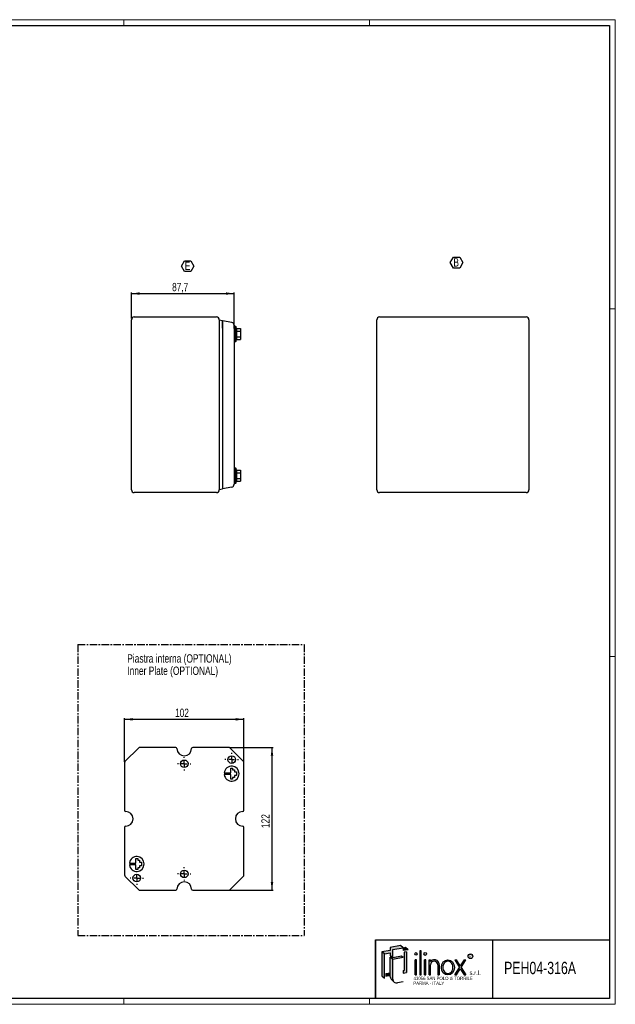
# Model space of a CAD drawing. Header units: millimetres. Extents: x 0 to 1189, y 0 to 841.
# Tile 3 of 3: x 680 to 1189, y 0 to 841. Entities that reach past the tile are written whole.
import ezdxf
from ezdxf.enums import TextEntityAlignment as Align

# ---------------------------------------------------------------- set-up
doc = ezdxf.new("R2010")
doc.units = ezdxf.units.MM
doc.linetypes.add('CENTER', pattern=[10.159999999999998, 6.35, -1.27, 1.27, -1.27])
doc.layers.add('SLD-0_0', color=7, linetype='Continuous')
doc.styles.add('SLDTEXTSTYLE0', font='TXT', dxfattribs={"width": 0.6328001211})
doc.styles.add('SLDTEXTSTYLE1', font='TXT', dxfattribs={"width": 0.8214676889})
doc.styles.add('SLDTEXTSTYLE2', font='TXT', dxfattribs={"width": 0.7720111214})
doc.styles.add('SLDTEXTSTYLE3', font='TXT', dxfattribs={"width": 0.7700328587})
doc.styles.add('SLDTEXTSTYLE4', font='TXT', dxfattribs={"width": 0.75})
doc.dimstyles.new('SLDDIMSTYLE0', dxfattribs={"dimtxt": 7.0555555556, "dimasz": 7.0555555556, "dimexe": 0, "dimexo": 0.0625, "dimgap": 1.7638888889, "dimtad": 1, "dimrnd": 1e-09, "dimzin": 12, "dimdsep": 46, "dimtxsty": 'SLDTEXTSTYLE4', "dimsah": 1, "dimcen": 0.09, "dimadec": 0, "dimazin": 3, "dimtfac": 1, "dimtofl": 0, "dimtmove": 0, "dimatfit": 3, "dimfxl": 1, "dimfrac": 2, "dimtolj": 1, "dimtzin": 12, "dimarcsym": 0})
doc.dimstyles.new('SLDDIMSTYLE1', dxfattribs={"dimtxt": 7.0555555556, "dimasz": 7.0555555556, "dimexe": 0, "dimexo": 0.0625, "dimgap": 1.7638888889, "dimtad": 1, "dimdec": 1, "dimrnd": 1e-09, "dimzin": 12, "dimdsep": 46, "dimtxsty": 'SLDTEXTSTYLE4', "dimsah": 1, "dimcen": 0.09, "dimadec": 0, "dimazin": 3, "dimtfac": 1, "dimtdec": 1, "dimtofl": 0, "dimtmove": 0, "dimatfit": 3, "dimfxl": 1, "dimfrac": 2, "dimtolj": 1, "dimtzin": 12, "dimarcsym": 0})

# ---------------------------------------------------------------- blocks, each defined once
blk = doc.blocks.new('SW_NOTE_0')
at = {"layer": 'SLD-0_0', "color": 0, "insert": (0, 3.3960948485), "char_height": 2.6345355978, "attachment_point": 1, "style": 'SLDTEXTSTYLE0'}
blk.add_mtext('R', dxfattribs=at)
blk = doc.blocks.new('SW_NOTE_0_1')
at = {"layer": 'SLD-0_0', "color": 0, "insert": (0, 4.8726760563), "char_height": 3.78, "attachment_point": 1, "style": 'SLDTEXTSTYLE1'}
blk.add_mtext('s.r.l.', dxfattribs=at)
blk = doc.blocks.new('SW_NOTE_0_3')
at = {"layer": 'SLD-0_0', "color": 0, "insert": (0, 3.6545070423), "char_height": 2.835, "attachment_point": 1, "style": 'SLDTEXTSTYLE2'}
blk.add_mtext('PARMA - ITALY', dxfattribs=at)
blk = doc.blocks.new('SW_NOTE_0_4')
at = {"layer": 'SLD-0_0', "color": 0, "insert": (0, 3.6545070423), "char_height": 2.835, "attachment_point": 1, "style": 'SLDTEXTSTYLE3'}
blk.add_mtext('43056 SAN POLO di TORRILE', dxfattribs=at)
blk = doc.blocks.new('ILINOX_1')
at = {"linetype": 'Continuous'}
for points in [[(12.56238813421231, 42.93049448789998), (17.68767981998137, 43.83422169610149), (17.68767981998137, 41.49485084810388), (19.06997814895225, 40.33496483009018), (19.83815426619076, 39.69038853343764), (19.83815426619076, 46.70850107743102), (28.59271034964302, 48.25216551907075), (26.44223590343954, 50.05662783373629), (17.68767981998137, 48.51296339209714), (17.68767981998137, 46.01787067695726), (10.41191368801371, 44.73495680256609)], [(10.41191368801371, 24.14849334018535), (12.5623881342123, 22.3440310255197), (12.56238813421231, 42.93049448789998), (10.41191368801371, 44.73495680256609)], [(28.59271034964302, 45.75707280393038), (32.83609695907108, 46.5052963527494), (30.68562251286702, 48.30975866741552), (28.59271034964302, 47.9407217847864)], [(31.64678478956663, 27.09661558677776), (31.64678478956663, 44.83252775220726), (29.49631034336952, 44.47994683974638), (29.49631034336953, 28.9010779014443), (28.59271034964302, 28.77953397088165), (28.59271034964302, 26.595884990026)], [(42.91513113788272, 24.96253889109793), (44.13251886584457, 24.96253889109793), (44.13251886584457, 45.730596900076), (42.91513113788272, 45.730596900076)], [(19.83815426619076, 39.69038853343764), (19.06997814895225, 40.33496483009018), (17.68767981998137, 40.09122833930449), (19.83815426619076, 38.28676602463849), (28.59271034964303, 39.83043046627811), (27.21041202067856, 40.99031648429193)], [(38.97076181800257, 24.96253889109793), (40.18814954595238, 24.96253889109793), (40.18814954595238, 37.95874071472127), (38.97076181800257, 37.95874071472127)], [(46.85950045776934, 24.96253889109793), (48.07688818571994, 24.96253889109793), (48.07688818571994, 37.95874071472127), (46.85950045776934, 37.95874071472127)], [(76.77883987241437, 31.47582477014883), (72.70793607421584, 24.96253889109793), (74.17893974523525, 24.96253889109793), (77.51434170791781, 30.29905077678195), (80.84974367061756, 24.96253889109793), (82.32074734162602, 24.96253889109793), (78.24984354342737, 31.47582477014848), (82.30176566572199, 37.95874071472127), (80.83076199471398, 37.95874071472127), (77.5143417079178, 32.65259876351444), (74.19792142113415, 37.95874071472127), (72.72691775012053, 37.95874071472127)], [(13.96601064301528, 24.01680319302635), (17.68767981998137, 24.67303388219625), (17.68767981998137, 26.85668286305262), (13.96601064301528, 26.20045217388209)]]:
    blk.add_hatch(color=7, dxfattribs=at).paths.add_polyline_path(points, flags=0)
h = blk.add_hatch(color=7, dxfattribs=at)
edge = h.paths.add_edge_path(flags=0)
edge.add_arc((23.11327345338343, 21.44942304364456), 3.275119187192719, 180, 229.9999999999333, ccw=False)
edge.add_line((19.83815426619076, 21.44942304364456), (19.83815426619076, 38.28676602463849))
edge.add_line((19.83815426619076, 38.28676602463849), (17.68767981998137, 40.09122833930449))
edge.add_line((17.68767981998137, 40.09122833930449), (17.68767981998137, 26.85668286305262))
edge.add_line((17.68767981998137, 26.85668286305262), (17.68767981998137, 24.67303388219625))
edge.add_line((17.68767981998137, 24.67303388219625), (17.68767981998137, 23.2538853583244))
edge.add_arc((20.96279900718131, 23.2538853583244), 3.275119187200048, 180, 230.000000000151)
edge.add_line((18.85759297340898, 20.74499850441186), (21.0080674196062, 18.94053618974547))
h = blk.add_hatch(color=7, dxfattribs=at)
edge = h.paths.add_edge_path(flags=0)
edge.add_arc((55.41255143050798, 33.95314528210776), 4.005804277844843, 356.7216528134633, 449.8209872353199)
edge.add_arc((55.41139036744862, 33.58153046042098), 4.377420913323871, 89.82098723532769, 140.7560060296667)
edge.add_line((52.02125750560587, 36.35079264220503), (52.02125750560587, 37.95874071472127))
edge.add_line((52.02125750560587, 37.95874071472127), (50.80386977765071, 37.95874071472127))
edge.add_line((50.80386977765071, 37.95874071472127), (50.80386977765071, 24.96253889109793))
edge.add_line((50.80386977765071, 24.96253889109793), (52.02125750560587, 24.96253889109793))
edge.add_line((52.02125750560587, 24.96253889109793), (52.02125750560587, 33.72407548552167))
edge.add_arc((55.10783500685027, 33.65397965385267), 3.087373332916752, 1.3009571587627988, 178.6990428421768, ccw=False)
edge.add_line((58.19441250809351, 33.72407548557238), (58.19441250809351, 24.96253889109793))
edge.add_line((58.19441250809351, 24.96253889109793), (59.41180020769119, 24.96253889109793))
edge.add_line((59.41180020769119, 24.96253889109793), (59.41180020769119, 33.72406640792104))
at = {"color": 7, "linetype": 'Continuous', "lineweight": 25}
for p, q in [((5.0034791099, 4.9186188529), (5.0034791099, 54.9186188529)), ((5.0034791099, 54.9186188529), (205.0034791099, 54.9186188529)), ((105.0034791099, 54.9186188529), (105.0034791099, 4.9186188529))]:
    blk.add_line(p, q, dxfattribs=at)
at = {"layer": 'SLD-0_0'}
for p, q in [((5.0034791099, 54.9186188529), (5.0034791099, 4.9186188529)), ((17.68767982, 43.8342216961), (17.68767982, 41.4948508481))]:
    blk.add_line(p, q, dxfattribs=at)
at = {"layer": 'SLD-0_0', "color": 7}
for p, q in [((17.68767982, 46.017870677), (10.411913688, 44.7349568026)), ((12.5623881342, 42.9304944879), (10.411913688, 44.7349568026)), ((10.411913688, 44.7349568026), (10.411913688, 24.1484933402)), ((12.5623881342, 42.9304944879), (17.68767982, 43.8342216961)), ((12.5623881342, 22.3440310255), (12.5623881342, 42.9304944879)), ((26.4422359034, 50.0566278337), (17.68767982, 48.5129633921)), ((17.68767982, 48.5129633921), (17.68767982, 46.017870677)), ((19.8381542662, 46.7085010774), (28.5927103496, 48.2521655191)), ((19.8381542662, 39.6903885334), (19.8381542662, 46.7085010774)), ((28.5927103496, 48.2521655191), (26.4422359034, 50.0566278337)), ((30.6856225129, 48.3097586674), (28.5927103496, 47.9407217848)), ((28.5927103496, 47.9407217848), (28.5927103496, 45.7570728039)), ((32.8360969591, 46.5052963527), (28.5927103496, 45.7570728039)), ((31.6467847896, 44.8325277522), (29.4963103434, 44.4799468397)), ((29.4963103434, 44.4799468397), (29.4963103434, 28.9010779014)), ((32.8360969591, 46.5052963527), (30.6856225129, 48.3097586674)), ((31.6467847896, 44.8325277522), (31.6467847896, 27.0966155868)), ((44.1325188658, 45.7305969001), (42.9151311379, 45.7305969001)), ((42.9151311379, 45.7305969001), (42.9151311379, 24.9625388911)), ((44.1325188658, 24.9625388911), (44.1325188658, 45.7305969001)), ((19.8381542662, 39.6903885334), (17.68767982, 41.4948508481)), ((19.069978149, 40.3349648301), (17.68767982, 40.0912283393)), ((19.8381542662, 38.2867660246), (17.68767982, 40.0912283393)), ((17.68767982, 23.2538853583), (17.68767982, 40.0912283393)), ((27.2104120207, 40.9903164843), (19.8381542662, 39.6903885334)), ((28.5927103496, 39.8304304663), (19.8381542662, 38.2867660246)), ((19.8381542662, 21.4494230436), (19.8381542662, 38.2867660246)), ((28.5927103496, 39.8304304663), (27.2104120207, 40.9903164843)), ((40.188149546, 37.9587407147), (38.970761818, 37.9587407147)), ((38.970761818, 24.9625388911), (38.970761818, 37.9587407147)), ((40.188149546, 24.9625388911), (40.188149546, 37.9587407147)), ((48.0768881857, 37.9587407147), (46.8595004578, 37.9587407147)), ((46.8595004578, 24.9625388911), (46.8595004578, 37.9587407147)), ((48.0768881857, 24.9625388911), (48.0768881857, 37.9587407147)), ((50.8038697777, 37.9587407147), (52.0212575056, 37.9587407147)), ((50.8038697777, 24.9625388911), (50.8038697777, 37.9587407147)), ((52.0212575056, 36.3507926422), (52.0212575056, 37.9587407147)), ((52.0212575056, 24.9625388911), (52.0212575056, 33.7240754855)), ((58.1944125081, 33.7240754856), (58.1944125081, 24.9625388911)), ((59.4118002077, 33.7240664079), (59.4118002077, 24.9625388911)), ((72.7269177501, 37.9587407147), (74.1979214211, 37.9587407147)), ((72.7269177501, 37.9587407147), (76.7788398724, 31.4758247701)), ((77.5143417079, 32.6525987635), (74.1979214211, 37.9587407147)), ((80.8307619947, 37.9587407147), (77.5143417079, 32.6525987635)), ((78.2498435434, 31.4758247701), (82.3017656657, 37.9587407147)), ((80.8307619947, 37.9587407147), (82.3017656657, 37.9587407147)), ((13.966010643, 26.2004521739), (17.68767982, 26.8566828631)), ((13.966010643, 26.2004521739), (13.966010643, 24.016803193)), ((28.5927103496, 28.7795339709), (29.4963103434, 28.9010779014)), ((28.5927103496, 28.7795339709), (28.5927103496, 26.59588499)), ((28.5927103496, 26.59588499), (31.6467847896, 27.0966155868)), ((72.7079360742, 24.9625388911), (76.7788398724, 31.4758247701)), ((74.1789397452, 24.9625388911), (77.5143417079, 30.2990507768)), ((77.5143417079, 30.2990507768), (80.8497436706, 24.9625388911)), ((78.2498435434, 31.4758247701), (82.3207473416, 24.9625388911)), ((10.411913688, 24.1484933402), (12.5623881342, 22.3440310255)), ((13.966010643, 24.016803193), (17.68767982, 24.6730338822)), ((18.8575929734, 20.7449985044), (21.0080674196, 18.9405361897)), ((28.5927103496, 19.0899524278), (23.6819919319, 18.2240602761)), ((38.970761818, 24.9625388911), (40.188149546, 24.9625388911)), ((42.9151311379, 24.9625388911), (44.1325188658, 24.9625388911)), ((46.8595004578, 24.9625388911), (48.0768881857, 24.9625388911)), ((50.8038697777, 24.9625388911), (52.0212575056, 24.9625388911)), ((58.1944125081, 24.9625388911), (59.4118002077, 24.9625388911)), ((72.7079360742, 24.9625388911), (74.1789397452, 24.9625388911)), ((80.8497436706, 24.9625388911), (82.3207473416, 24.9625388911))]:
    blk.add_line(p, q, dxfattribs=at)
blk.add_circle((86.1759450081, 40.925645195), 1.986733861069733, dxfattribs=at)
for centre, radius, start, end in [((55.4113903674, 33.5815304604), 4.377420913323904, 89.8209872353, 140.7560060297), ((55.1078350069, 33.6539796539), 3.087373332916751, 1.3009571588, 178.6990428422), ((55.4125514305, 33.9531452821), 4.005804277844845, 356.7216528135, 89.8209872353), ((20.9627990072, 23.2538853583), 3.275119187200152, 180, 230.0000000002), ((23.1132734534, 21.4494230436), 3.275119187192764, 180, 279.9999999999)]:
    blk.add_arc(centre, radius, start, end, dxfattribs=at)
for centre, major_axis, ratio in [((39.579455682, 42.9454298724), (0, 1.109731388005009), 0.8176290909), ((47.4681943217, 42.9454298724), (0, 1.233034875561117), 0.8176290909), ((66.9054482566, 31.4606398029), (0, 6.498100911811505), 0.8532216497)]:
    blk.add_ellipse(centre, major_axis=major_axis, ratio=ratio, dxfattribs=at)
for points, knots in [([(66.90544825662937, 36.71134071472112), (66.51653749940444, 36.71134071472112), (66.1274217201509, 36.64622045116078), (65.255528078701, 36.34594498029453), (64.77941694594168, 36.06418698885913), (63.92732585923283, 35.29277647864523), (63.55256352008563, 34.80285215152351), (62.9741960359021, 33.67504274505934), (62.77133090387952, 33.03786908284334), (62.57811426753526, 31.71293355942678), (62.5879379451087, 31.02601168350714), (62.8185006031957, 29.71066903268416), (63.03902612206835, 29.0830880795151), (63.64732569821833, 27.98180101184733), (64.0342956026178, 27.50876645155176), (64.90400368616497, 26.77432485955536), (65.3855503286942, 26.51250535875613), (66.37755019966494, 26.21258249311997), (66.8884643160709, 26.17319874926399), (67.39236045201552, 26.24407751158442)], [0, 0, 0, 0, 0.2858004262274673, 0.2858004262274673, 0.65770496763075, 0.65770496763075, 1.029609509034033, 1.029609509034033, 1.401514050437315, 1.401514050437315, 1.773418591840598, 1.773418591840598, 2.145323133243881, 2.145323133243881, 2.517227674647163, 2.517227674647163, 2.889132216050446, 2.889132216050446, 3.261036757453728, 3.261036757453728, 3.261036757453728, 3.261036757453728]), ([(67.39236045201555, 26.24407751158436), (67.9093532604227, 26.31679847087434), (68.42025569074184, 26.50645209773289), (69.36913885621, 27.11547107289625), (69.80609686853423, 27.53588705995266), (70.52723115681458, 28.56368245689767), (70.81025083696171, 29.17053129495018), (71.16357604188, 30.47840188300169), (71.23348646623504, 31.17847741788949), (71.14523844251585, 32.55623076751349), (70.98716542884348, 33.23295482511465), (70.47593060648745, 34.45303970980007), (70.1234333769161, 34.99551339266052), (69.29426930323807, 35.86997781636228), (68.81897500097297, 36.20194556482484), (67.86167798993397, 36.61296792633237), (67.38329073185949, 36.7113407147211), (66.9054482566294, 36.71134071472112)], [3.261036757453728, 3.261036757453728, 3.261036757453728, 3.261036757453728, 3.642607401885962, 3.642607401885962, 4.024178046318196, 4.024178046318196, 4.405748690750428, 4.405748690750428, 4.787319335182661, 4.787319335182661, 5.168889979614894, 5.168889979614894, 5.550460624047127, 5.550460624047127, 5.93203126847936, 5.93203126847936, 6.283185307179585, 6.283185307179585, 6.283185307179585, 6.283185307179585])]:
    blk.add_open_spline(points, degree=3, knots=knots, dxfattribs=at)
for name, p in [('SW_NOTE_0', (85.1119381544, 38.8364042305)), ('SW_NOTE_0_1', (85.3443093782, 23.8417130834)), ('SW_NOTE_0_4', (37.5766296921, 19.794521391)), ('SW_NOTE_0_3', (37.3214796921, 15.7097121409))]:
    blk.add_blockref(name, p, dxfattribs=at)
at = {"layer": 'SLD-0_0', "color": 7, "style": 'SLDTEXTSTYLE4', "width": 0.75}
blk.add_attdef('AUTOATTR0', text='', height=10.5, dxfattribs=at).set_placement((114.9503536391, 22.5707839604), align=Align.BOTTOM_LEFT)
blk = doc.blocks.new('SW_NOTE_0_5')
at = {"layer": 'SLD-0_0', "color": 0, "char_height": 7.14375, "attachment_point": 1, "style": 'SLDTEXTSTYLE4'}
for s, insert in [('Piastra interna (OPTIONAL)', (0, 9.208777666)), ('Inner Plate (OPTIONAL)', (0, -1.3162226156))]:
    blk.add_mtext(s, dxfattribs=dict(at, insert=insert))
blk = doc.blocks.new('_D_8')
at = {"layer": 'SLD-0_0'}
for p, q in [((775.438799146, 585.5831501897), (775.438799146, 607.9831501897)), ((775.438799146, 606.9831501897), (863.138799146, 606.9831501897)), ((863.138799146, 577.0245798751), (863.138799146, 607.9831501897))]:
    blk.add_line(p, q, dxfattribs=at)
for points in [[(775.438799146, 606.9831501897), (782.4943547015, 605.8976801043), (782.4943547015, 608.0686202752)], [(863.138799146, 606.9831501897), (856.0832435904, 608.0686202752), (856.0832435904, 605.8976801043)]]:
    blk.add_solid(points, dxfattribs=at)
at = {"layer": 'SLD-0_0', "insert": (810.1655734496, 616.0782387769), "char_height": 7.0555555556, "attachment_point": 1, "style": 'SLDTEXTSTYLE4'}
blk.add_mtext('87,7', dxfattribs=at)
blk = doc.blocks.new('SW_NOTE_0_9')
at = {"layer": 'SLD-0_0', "color": 0}
for p, q in [((-2.8287003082, 5.350611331), (-0.1670325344, 9.9607551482)), ((-0.1670325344, 9.9607551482), (5.1563030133, 9.9607551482)), ((5.1563030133, 9.9607551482), (7.8179707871, 5.350611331)), ((-0.1670325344, 0.7404675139), (-2.8287003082, 5.350611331)), ((5.1563030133, 0.7404675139), (-0.1670325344, 0.7404675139)), ((7.8179707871, 5.350611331), (5.1563030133, 0.7404675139))]:
    blk.add_line(p, q, dxfattribs=at)
at = {"layer": 'SLD-0_0', "color": 0, "insert": (0, 9.208777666), "char_height": 7.14375, "attachment_point": 1, "style": 'SLDTEXTSTYLE4'}
blk.add_mtext('E', dxfattribs=at)
blk = doc.blocks.new('SW_NOTE_0_10')
at = {"layer": 'SLD-0_0', "color": 0}
for p, q in [((-2.7769685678, 5.3960420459), (-0.0313142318, 10.1516548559)), ((-0.0313142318, 10.1516548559), (5.4599944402, 10.1516548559)), ((5.4599944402, 10.1516548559), (8.2056487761, 5.3960420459)), ((-0.0313142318, 0.640429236), (-2.7769685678, 5.3960420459)), ((5.4599944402, 0.640429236), (-0.0313142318, 0.640429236)), ((8.2056487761, 5.3960420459), (5.4599944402, 0.640429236))]:
    blk.add_line(p, q, dxfattribs=at)
at = {"layer": 'SLD-0_0', "color": 0, "insert": (0, 9.208777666), "char_height": 7.14375, "attachment_point": 1, "style": 'SLDTEXTSTYLE4'}
blk.add_mtext('B', dxfattribs=at)
blk = doc.blocks.new('_D_14')
at = {"layer": 'SLD-0_0'}
for p, q in [((769.5217278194, 207.1356081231), (769.5217278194, 244.3384039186)), ((871.5217278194, 207.1356081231), (871.5217278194, 244.3384039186)), ((769.5217278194, 243.3384039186), (871.5217278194, 243.3384039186))]:
    blk.add_line(p, q, dxfattribs=at)
for points in [[(769.5217278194, 243.3384039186), (776.577283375, 242.2529338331), (776.577283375, 244.423874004)], [(871.5217278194, 243.3384039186), (864.4661722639, 244.423874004), (864.4661722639, 242.2529338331)]]:
    blk.add_solid(points, dxfattribs=at)
at = {"layer": 'SLD-0_0', "insert": (812.7018200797, 252.4334925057), "char_height": 7.0555555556, "attachment_point": 1, "style": 'SLDTEXTSTYLE4'}
blk.add_mtext('102', dxfattribs=at)
blk = doc.blocks.new('_D_15')
at = {"layer": 'SLD-0_0'}
for p, q in [((859.3189320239, 219.3384039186), (896.5217278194, 219.3384039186)), ((895.5217278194, 219.3384039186), (895.5217278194, 97.3384039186)), ((859.3189320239, 97.3384039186), (896.5217278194, 97.3384039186))]:
    blk.add_line(p, q, dxfattribs=at)
for points in [[(895.5217278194, 219.3384039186), (894.436257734, 212.282848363), (896.6071979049, 212.282848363)], [(895.5217278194, 97.3384039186), (896.6071979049, 104.3939594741), (894.436257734, 104.3939594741)]]:
    blk.add_solid(points, dxfattribs=at)
at = {"layer": 'SLD-0_0', "insert": (886.4266392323, 150.5184961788), "char_height": 7.0555555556, "attachment_point": 1, "rotation": 90.00000000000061, "style": 'SLDTEXTSTYLE4'}
blk.add_mtext('122', dxfattribs=at)
blk = doc.blocks.new('SW_CENTERMARKSYMBOL_1')
at = {"layer": 'SLD-0_0', "color": 0}
for p, q in [((-5, 0), (-5.75, 0)), ((0, 0), (-2.5, 0)), ((0, 5), (0, 5.75)), ((0, 0), (0, 2.5)), ((0, 0), (0, -2.5)), ((0, 0), (2.5, 0)), ((5, 0), (5.75, 0)), ((0, -5), (0, -5.75))]:
    blk.add_line(p, q, dxfattribs=at)
blk = doc.blocks.new('SW_CENTERMARKSYMBOL_2')
at = {"layer": 'SLD-0_0', "color": 0}
for p, q in [((-5, 0), (-5.75, 0)), ((0, 0), (-2.5, 0)), ((0, 5), (0, 5.75)), ((0, 0), (0, 2.5)), ((0, 0), (0, -2.5)), ((0, 0), (2.5, 0)), ((5, 0), (5.75, 0)), ((0, -5), (0, -5.75))]:
    blk.add_line(p, q, dxfattribs=at)
blk = doc.blocks.new('SW_CENTERMARKSYMBOL_3')
at = {"layer": 'SLD-0_0', "color": 0}
for p, q in [((-5, 0), (-5.75, 0)), ((0, 0), (-2.5, 0)), ((0, 5), (0, 5.75)), ((0, 0), (0, 2.5)), ((0, 0), (0, -2.5)), ((0, 0), (2.5, 0)), ((5, 0), (5.75, 0)), ((0, -5), (0, -5.75))]:
    blk.add_line(p, q, dxfattribs=at)
blk = doc.blocks.new('SW_CENTERMARKSYMBOL_4')
at = {"layer": 'SLD-0_0', "color": 0}
for p, q in [((-5, 0), (-5.75, 0)), ((0, 0), (-2.5, 0)), ((0, 5), (0, 5.75)), ((0, 0), (0, 2.5)), ((0, 0), (0, -2.5)), ((0, 0), (2.5, 0)), ((5, 0), (5.75, 0)), ((0, -5), (0, -5.75))]:
    blk.add_line(p, q, dxfattribs=at)

msp = doc.modelspace()

# ---------------------------------------------------------------- linework, layer by layer
at = {"color": 7, "linetype": 'Continuous', "lineweight": 18}
for p, q in [((1189.0034791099, 840.9186188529), (0.0034791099, 840.9186188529)), ((769.0034791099, 835.9186188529), (769.0034791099, 840.9186188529)), ((979.0034791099, 835.9186188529), (979.0034791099, 840.9186188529)), ((1189.0034791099, -0.0813811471), (1189.0034791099, 840.9186188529)), ((1184.0034791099, 593.9186188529), (1189.0034791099, 593.9186188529)), ((1184.0034791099, 296.9186188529), (1189.0034791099, 296.9186188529)), ((1184.0034791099, 4.9186188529), (5.0034791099, 4.9186188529)), ((769.0034791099, 4.9186188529), (769.0034791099, -0.0813811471)), ((979.0034791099, 4.9186188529), (979.0034791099, -0.0813811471)), ((0.0034791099, -0.0813811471), (1189.0034791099, -0.0813811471)), ((1189.0034791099, -0.0813811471), (979.0034791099, -0.0813811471))]:
    msp.add_line(p, q, dxfattribs=at)
at = {"color": 7, "linetype": 'Continuous', "lineweight": 25}
for p, q in [((5.0034791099, 835.9186188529), (1184.0034791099, 835.9186188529)), ((1184.0034791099, 835.9186188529), (1184.0034791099, 4.9186188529)), ((775.438799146, 439.3831501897), (775.438799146, 584.5831501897)), ((777.838799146, 586.9831501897), (848.038799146, 586.9831501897)), ((850.438799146, 584.5831501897), (850.438799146, 439.3831501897)), ((853.138799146, 583.6581501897), (850.438799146, 584.2113984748)), ((853.138799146, 583.6581501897), (853.138799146, 577.4014075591)), ((861.1555547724, 582.2445798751), (853.138799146, 583.6581501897)), ((853.138799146, 577.4381501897), (853.138799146, 583.6581501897)), ((985.139942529, 439.3831501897), (985.139942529, 584.5831501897)), ((987.539942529, 586.9831501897), (1112.739942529, 586.9831501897)), ((1115.139942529, 584.5831501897), (1115.139942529, 439.3831501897)), ((853.138799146, 577.4381501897), (853.138799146, 446.5281501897)), ((853.138799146, 577.4014075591), (853.138799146, 446.5648928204)), ((863.738799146, 578.8831501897), (863.138799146, 578.8831501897)), ((863.138799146, 576.0245798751), (863.138799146, 447.9417205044)), ((863.738799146, 578.8831501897), (863.738799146, 572.4831501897)), ((864.738799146, 578.8331501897), (863.738799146, 578.8331501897)), ((863.738799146, 572.4831501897), (863.738799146, 566.0831501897)), ((865.1829016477, 577.1019523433), (864.738799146, 578.8831501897)), ((864.738799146, 578.8831501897), (864.738799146, 572.4831501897)), ((864.738799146, 572.4831501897), (864.738799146, 566.0831501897)), ((865.1829016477, 577.1019523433), (868.738799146, 577.1019523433)), ((865.1829016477, 574.7925512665), (868.738799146, 574.7925512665)), ((868.738799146, 577.1019523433), (868.738799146, 574.7925512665)), ((868.738799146, 574.7925512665), (868.738799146, 570.173749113)), ((863.138799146, 566.0831501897), (863.738799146, 566.0831501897)), ((863.738799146, 566.1331501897), (864.738799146, 566.1331501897)), ((864.738799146, 566.0831501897), (865.1829016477, 567.8643480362)), ((865.1829016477, 570.173749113), (868.738799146, 570.173749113)), ((865.1829016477, 567.8643480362), (868.738799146, 567.8643480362)), ((868.738799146, 570.173749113), (868.738799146, 567.8643480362)), ((863.738799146, 457.8831501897), (863.138799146, 457.8831501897)), ((863.738799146, 457.8831501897), (863.738799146, 451.4831501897)), ((864.738799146, 457.8331501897), (863.738799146, 457.8331501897)), ((865.1829016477, 456.1019523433), (864.738799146, 457.8831501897)), ((864.738799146, 457.8831501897), (864.738799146, 451.4831501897)), ((865.1829016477, 456.1019523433), (868.738799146, 456.1019523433)), ((868.738799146, 456.1019523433), (868.738799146, 453.7925512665)), ((853.138799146, 446.5648928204), (853.138799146, 440.3081501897)), ((853.138799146, 446.5281501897), (853.138799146, 440.3081501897)), ((863.738799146, 451.4831501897), (863.738799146, 445.0831501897)), ((864.738799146, 451.4831501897), (864.738799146, 445.0831501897)), ((864.738799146, 445.0831501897), (865.1829016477, 446.8643480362)), ((865.1829016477, 453.7925512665), (868.738799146, 453.7925512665)), ((865.1829016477, 449.173749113), (868.738799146, 449.173749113)), ((865.1829016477, 446.8643480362), (868.738799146, 446.8643480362)), ((868.738799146, 453.7925512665), (868.738799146, 449.173749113)), ((868.738799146, 449.173749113), (868.738799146, 446.8643480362)), ((850.438799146, 439.7549019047), (853.138799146, 440.3081501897)), ((861.1555547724, 441.7217205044), (853.138799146, 440.3081501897)), ((863.138799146, 445.0831501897), (863.738799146, 445.0831501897)), ((863.738799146, 445.1331501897), (864.738799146, 445.1331501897)), ((848.038799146, 436.9831501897), (777.838799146, 436.9831501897)), ((1112.739942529, 436.9831501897), (987.539942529, 436.9831501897)), ((781.3103100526, 218.7526174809), (770.1075142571, 207.5498216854)), ((813.2717278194, 219.3384039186), (782.724523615, 219.3384039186)), ((858.3189320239, 219.3384039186), (827.7717278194, 219.3384039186)), ((870.9359413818, 207.5498216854), (859.7331455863, 218.7526174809)), ((769.5217278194, 206.1356081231), (769.5217278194, 165.5884039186)), ((871.5217278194, 165.5884039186), (871.5217278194, 206.1356081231)), ((854.7924980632, 197.7085788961), (860.2919027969, 197.7085788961)), ((860.2919027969, 196.1085788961), (854.7924980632, 196.1085788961)), ((860.2919027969, 197.7085788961), (860.2919027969, 201.7085788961)), ((860.2919027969, 201.7085788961), (861.8919027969, 201.7085788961)), ((860.2919027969, 192.1085788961), (860.2919027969, 196.1085788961)), ((861.8919027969, 201.7085788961), (861.8919027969, 200.1085788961)), ((861.8919027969, 200.1085788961), (863.4919027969, 200.1085788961)), ((863.4919027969, 193.7085788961), (861.8919027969, 193.7085788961)), ((861.8919027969, 193.7085788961), (861.8919027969, 192.1085788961)), ((863.4919027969, 200.1085788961), (863.4919027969, 198.5085788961)), ((863.4919027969, 198.5085788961), (865.0919027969, 198.5085788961)), ((865.0919027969, 195.3085788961), (863.4919027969, 195.3085788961)), ((863.4919027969, 195.3085788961), (863.4919027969, 193.7085788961)), ((865.0919027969, 198.5085788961), (865.0919027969, 195.3085788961)), ((861.8919027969, 192.1085788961), (860.2919027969, 192.1085788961)), ((769.5217278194, 151.0884039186), (769.5217278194, 110.5411997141)), ((871.5217278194, 110.5411997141), (871.5217278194, 151.0884039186)), ((773.6521481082, 120.5682289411), (779.1515528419, 120.5682289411)), ((779.1515528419, 118.9682289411), (773.6521481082, 118.9682289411)), ((779.1515528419, 120.5682289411), (779.1515528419, 124.5682289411)), ((779.1515528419, 124.5682289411), (780.7515528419, 124.5682289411)), ((779.1515528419, 114.9682289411), (779.1515528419, 118.9682289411)), ((780.7515528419, 124.5682289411), (780.7515528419, 122.9682289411)), ((780.7515528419, 122.9682289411), (782.3515528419, 122.9682289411)), ((782.3515528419, 122.9682289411), (782.3515528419, 121.3682289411)), ((782.3515528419, 121.3682289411), (783.9515528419, 121.3682289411)), ((783.9515528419, 118.1682289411), (782.3515528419, 118.1682289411)), ((782.3515528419, 118.1682289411), (782.3515528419, 116.5682289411)), ((783.9515528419, 121.3682289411), (783.9515528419, 118.1682289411)), ((780.7515528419, 114.9682289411), (779.1515528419, 114.9682289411)), ((782.3515528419, 116.5682289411), (780.7515528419, 116.5682289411)), ((780.7515528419, 116.5682289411), (780.7515528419, 114.9682289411)), ((770.1075142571, 109.1269861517), (781.3103100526, 97.9241903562)), ((859.7331455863, 97.9241903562), (870.9359413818, 109.1269861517)), ((782.724523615, 97.3384039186), (813.2717278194, 97.3384039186)), ((827.7717278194, 97.3384039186), (858.3189320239, 97.3384039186)), ((1184.0034791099, 4.9186188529), (5.0034791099, 4.9186188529))]:
    msp.add_line(p, q, dxfattribs=at)
for centre, radius in [((861.0919027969, 208.9085788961), 3.250000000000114), ((820.5217278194, 205.3384039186), 3.25), ((779.9515528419, 107.7682289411), 3.250000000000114), ((820.5217278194, 111.3384039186), 3.25)]:
    msp.add_circle(centre, radius, dxfattribs=at)
for centre, radius, start, end in [((777.838799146, 584.5831501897), 2.400000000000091, 90, 180), ((848.038799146, 584.5831501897), 2.400000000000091, 0, 90), ((860.738799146, 579.8810412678), 2.400000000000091, 0, 80), ((987.539942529, 584.5831501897), 2.400000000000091, 90, 180), ((1112.739942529, 584.5831501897), 2.400000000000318, 0, 90), ((777.838799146, 439.3831501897), 2.400000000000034, 180, 270), ((848.038799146, 439.3831501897), 2.400000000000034, 270, 0), ((860.738799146, 444.0852591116), 2.400000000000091, 280, 0), ((987.539942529, 439.3831501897), 2.400000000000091, 180, 270), ((1112.739942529, 439.3831501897), 2.400000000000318, 270, 0), ((782.724523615, 217.3384039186), 2, 90, 135), ((813.2717278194, 218.3384039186), 1, 0, 90), ((827.7717278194, 218.3384039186), 1, 90, 180), ((858.3189320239, 217.3384039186), 1.999999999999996, 45, 90), ((820.5217278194, 218.3384039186), 6.25, 180, 0), ((771.5217278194, 206.1356081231), 2.000000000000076, 135, 180), ((861.0919027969, 196.9085788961), 6.349999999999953, 187.2375986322, 172.7624013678), ((869.5217278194, 206.1356081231), 2.000000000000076, 0, 45), ((770.5217278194, 165.5884039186), 1, 180, 269.9999999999), ((770.5217278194, 158.3384039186), 6.25, 270.0000000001, 89.9999999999), ((870.5217278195, 158.3384039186), 6.25, 90.0000000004, 269.9999999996), ((870.5217278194, 165.5884039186), 1, 270.0000000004, 0), ((770.5217278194, 151.0884039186), 1, 90.0000000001, 180), ((870.5217278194, 151.0884039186), 1, 0, 89.9999999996), ((779.9515528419, 119.7682289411), 6.349999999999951, 187.2375986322, 172.7624013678), ((771.5217278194, 110.5411997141), 2.000000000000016, 180, 225), ((869.5217278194, 110.5411997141), 2.000000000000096, 315, 0), ((820.5217278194, 98.3384039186), 6.25, 0, 180), ((782.724523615, 99.3384039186), 2.000000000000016, 225, 270), ((813.2717278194, 98.3384039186), 1, 270, 0), ((827.7717278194, 98.3384039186), 1, 180, 270), ((858.3189320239, 99.3384039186), 2, 270, 315)]:
    msp.add_arc(centre, radius, start, end, dxfattribs=at)
for points, knots in [([(863.1387991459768, 579.8810412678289), (863.1387991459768, 579.8810412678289), (863.1387991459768, 579.8556780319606), (863.1387991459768, 579.756650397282), (863.1387991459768, 579.6819683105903), (863.1387991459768, 579.4873759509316), (863.1387991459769, 579.3686511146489), (863.1387991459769, 579.0883976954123), (863.1387991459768, 578.9256896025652), (863.1387991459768, 578.570551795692), (863.1387991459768, 578.3768528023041), (863.1387991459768, 577.9565389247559), (863.1387991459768, 577.7327903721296), (863.1387991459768, 577.2701901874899), (863.1387991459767, 577.0282231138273), (863.1387991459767, 576.5306238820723), (863.1387991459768, 576.2790221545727), (863.1387991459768, 576.0245798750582)], [0, 0, 0, 0, 0.125, 0.125, 0.25, 0.25, 0.375, 0.375, 0.5, 0.5, 0.625, 0.625, 0.75, 0.75, 0.875, 0.875, 1, 1, 1, 1]), ([(865.182901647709, 574.7925512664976), (865.2776528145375, 574.0324989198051), (865.3365215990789, 573.2681567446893), (865.3378393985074, 571.7255541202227), (865.2789928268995, 570.9445504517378), (865.182901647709, 570.1737491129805)], [0, 0, 0, 0, 0.5, 0.5, 1, 1, 1, 1]), ([(863.1387991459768, 447.9417205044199), (863.1387991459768, 447.6872782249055), (863.1387991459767, 447.4356764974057), (863.1387991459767, 446.9380772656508), (863.1387991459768, 446.6961101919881), (863.1387991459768, 446.2335100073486), (863.1387991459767, 446.0097614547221), (863.1387991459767, 445.5894475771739), (863.1387991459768, 445.3957485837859), (863.1387991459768, 445.0406107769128), (863.1387991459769, 444.8779026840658), (863.1387991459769, 444.5976492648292), (863.1387991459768, 444.4789244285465), (863.1387991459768, 444.2843320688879), (863.1387991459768, 444.2096499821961), (863.1387991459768, 444.1106223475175), (863.1387991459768, 444.0852591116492), (863.1387991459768, 444.0852591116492)], [0, 0, 0, 0, 0.125, 0.125, 0.25, 0.25, 0.375, 0.375, 0.5, 0.5, 0.625, 0.625, 0.75, 0.75, 0.875, 0.875, 1, 1, 1, 1]), ([(865.182901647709, 453.7925512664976), (865.2776528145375, 453.0324989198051), (865.3365215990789, 452.2681567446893), (865.3378393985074, 450.7255541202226), (865.2789928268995, 449.9445504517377), (865.182901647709, 449.1737491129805)], [0, 0, 0, 0, 0.5, 0.5, 1, 1, 1, 1])]:
    msp.add_open_spline(points, degree=3, knots=knots, dxfattribs=at)
for points in [[(865.1829016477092, 577.1019523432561), (865.2788680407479, 576.7170521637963), (865.395504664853, 575.9472518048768), (865.278868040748, 575.1774514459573), (865.1829016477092, 574.7925512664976)], [(865.1829016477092, 570.1737491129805), (865.2788680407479, 569.7888489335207), (865.395504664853, 569.0190485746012), (865.278868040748, 568.2492482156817), (865.1829016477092, 567.8643480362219)], [(865.1829016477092, 456.1019523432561), (865.2788680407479, 455.7170521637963), (865.395504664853, 454.9472518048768), (865.278868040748, 454.1774514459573), (865.1829016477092, 453.7925512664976)], [(865.1829016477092, 449.1737491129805), (865.2788680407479, 448.7888489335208), (865.395504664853, 448.0190485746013), (865.278868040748, 447.2492482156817), (865.1829016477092, 446.864348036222)]]:
    msp.add_open_spline(points, degree=3, dxfattribs=at)
at = {"layer": 'SLD-0_0', "linetype": 'CENTER'}
for p, q in [((729.593484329, 307.1524132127), (922.9338232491, 307.1524132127)), ((729.593484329, 307.1524132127), (729.593484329, 58.6829013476)), ((922.9338232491, 307.1524132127), (922.9338232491, 58.6829013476)), ((729.593484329, 58.6829013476), (922.9338232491, 58.6829013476))]:
    msp.add_line(p, q, dxfattribs=at)

# ---------------------------------------------------------------- block references
at = {"color": 7, "linetype": 'Continuous'}
msp.add_blockref('ILINOX_1', (979, 0), dxfattribs=at).add_auto_attribs({'AUTOATTR0': 'PEH04-316A'})
at = {"layer": 'SLD-0_0'}
for name, p in [('SW_NOTE_0_9', (820.9656111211, 625.0369362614)), ('SW_NOTE_0_10', (1050.5891313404, 628.0150217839)), ('SW_NOTE_0_5', (771.8321491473, 289.710782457)), ('SW_CENTERMARKSYMBOL_1', (820.5217278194, 205.3384039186)), ('SW_CENTERMARKSYMBOL_3', (861.0919027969, 208.9085788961)), ('SW_CENTERMARKSYMBOL_4', (779.9515528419, 107.7682289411)), ('SW_CENTERMARKSYMBOL_2', (820.5217278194, 111.3384039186))]:
    msp.add_blockref(name, p, dxfattribs=at)

# ---------------------------------------------------------------- dimensions: what is measured, and where the dimension line sits
for base, p1, p2, dimstyle, picture, middle in [((863.138799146, 606.9831501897), (775.438799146, 584.5831501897), (863.138799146, 576.0245798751), 'SLDDIMSTYLE1', '_D_8', (819.288799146, 606.9831501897)), ((871.5217278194, 243.3384039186), (769.5217278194, 206.1356081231), (871.5217278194, 206.1356081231), 'SLDDIMSTYLE0', '_D_14', (820.5217278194, 243.3384039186))]:
    dim = msp.add_linear_dim(base=base, p1=p1, p2=p2, dimstyle=dimstyle, dxfattribs=at)
    dim.commit()
    dim.dimension.update_dxf_attribs({"geometry": picture, "text_midpoint": middle, "dimtype": 160})
dim = msp.add_linear_dim(base=(895.5217278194, 97.3384039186), p1=(858.3189320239, 219.3384039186), p2=(858.3189320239, 97.3384039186), angle=90, dimstyle='SLDDIMSTYLE0', dxfattribs=at)
dim.commit()
dim.dimension.update_dxf_attribs({"geometry": '_D_15', "text_midpoint": (895.5217278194, 158.3384039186), "dimtype": 160})

doc.saveas('drawing.dxf')
